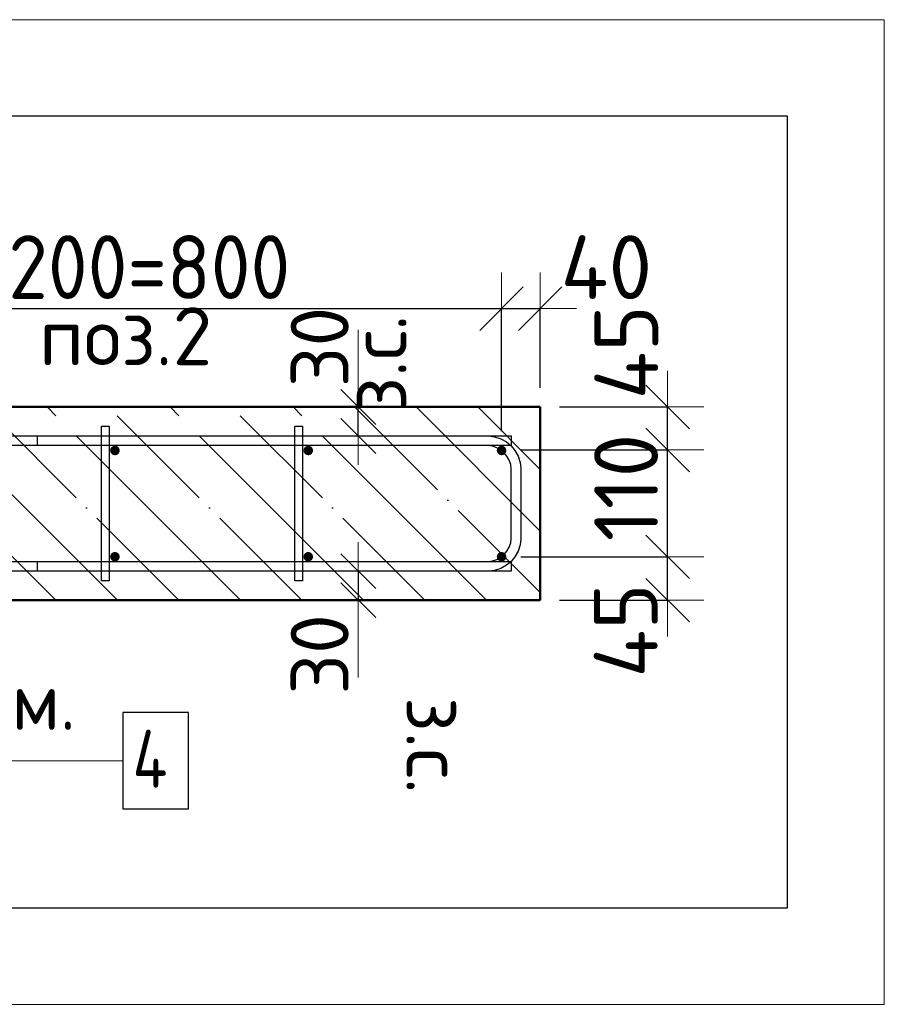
# Model space of a CAD drawing. Header units: millimetres. Extents: x -26477 to 45326, y 46540 to 77465.
# Tile 9 of 50: x -21705 to -20811, y 66610 to 67629. Entities that reach past the tile are written whole.
import ezdxf

# ---------------------------------------------------------------- set-up
doc = ezdxf.new("R2010")
doc.units = ezdxf.units.MM
doc.header["$PDMODE"] = 65
doc.linetypes.add('______11', pattern=[150, 120, -15, 0, -15])
doc.linetypes.add('______5', pattern=[330, 240, -30, 30, -30])
for name, color, linetype, lineweight in [('Standard', 7, 'Continuous', 25), ('Арм.стержн. Арматура края', 96, 'Continuous', 35), ('Арм.стержн. вертикальными 1', 22, 'Continuous', 35), ('Арм.стержн.горизонт. 1', 180, 'Continuous', 35), ('Размерная линия_ общее', 7, 'Continuous', 13), ('Размерная линия_ общее_1', 7, 'Continuous', 13)]:
    doc.layers.add(name, color=color, linetype=linetype, lineweight=lineweight)
doc.layers.add('Арм.стержн.Стяжки', color=7, linetype='Continuous', lineweight=35, true_color=0x501e0f)
doc.styles.add('ISOCPEUR', font='ISOCPEUR')
doc.dimstyles.new('DIMSTYLE_4', dxfattribs={"dimtxt": 66, "dimasz": 75, "dimexe": 0, "dimexo": 0, "dimgap": 33, "dimtad": 2, "dimdec": 0, "dimrnd": 5, "dimzin": 12, "dimdsep": 46, "dimtxsty": 'ISOCPEUR', "dimblk1": 'ALL_ML_STRICH', "dimblk2": 'ALL_ML_STRICH', "dimsah": 1, "dimcen": 0, "dimclrd": 7, "dimclre": 256, "dimclrt": 7, "dimadec": 0, "dimazin": 0, "dimtfac": 1, "dimtdec": 0, "dimtix": 1, "dimtmove": 2, "dimatfit": 3, "dimfxl": 0, "dimtvp": 1.2, "dimtzin": 0, "dimlwd": 0, "dimlwe": -3, "dimarcsym": 0})
doc.dimstyles.new('DIMSTYLE_5', dxfattribs={"dimtxt": 66, "dimasz": 75, "dimexe": 0, "dimexo": 0, "dimgap": 33, "dimtad": 2, "dimdec": 0, "dimrnd": 5, "dimzin": 12, "dimdsep": 46, "dimtxsty": 'ISOCPEUR', "dimblk1": 'ALL_ML_STRICH', "dimblk2": 'ALL_ML_STRICH', "dimsah": 1, "dimcen": 0, "dimclrd": 7, "dimclre": 256, "dimclrt": 7, "dimadec": 0, "dimazin": 0, "dimtfac": 1, "dimtdec": 0, "dimtix": 1, "dimtmove": 2, "dimatfit": 3, "dimfxl": 0, "dimtzin": 0, "dimlwd": 0, "dimlwe": -3, "dimarcsym": 0})
doc.dimstyles.new('DIMSTYLE_8', dxfattribs={"dimtxt": 60, "dimasz": 60, "dimexe": 0, "dimexo": 0.001, "dimgap": 30, "dimtad": 2, "dimdec": 0, "dimrnd": 5, "dimzin": 12, "dimdsep": 46, "dimtxsty": 'ISOCPEUR', "dimblk1": 'ALL_ML_STRICH', "dimblk2": 'ALL_ML_STRICH', "dimsah": 1, "dimcen": 0, "dimse1": 1, "dimse2": 1, "dimclrd": 7, "dimclre": 256, "dimclrt": 7, "dimadec": 0, "dimazin": 0, "dimtfac": 1, "dimtdec": 0, "dimtix": 1, "dimtmove": 2, "dimatfit": 3, "dimfxl": 0, "dimtvp": 1.2, "dimtzin": 0, "dimlwd": 0, "dimlwe": -3, "dimarcsym": 0})

# ---------------------------------------------------------------- blocks, each defined once
blk = doc.blocks.new('ALL_ML_STRICH')
at = {"color": 0, "linetype": 'ByBlock', "lineweight": -2}
for p, q in [((0, -0.5), (0, 0.5)), ((-0.3, -0.3), (0.3, 0.3)), ((-1, 0), (0.5, 0))]:
    blk.add_line(p, q, dxfattribs=at)
blk = doc.blocks.new('*D53')
at = {"layer": 'DEFPOINTS', "color": 7, "linetype": 'Continuous', "lineweight": 13, "transparency": 33554687}
for p in [(-21206.7, 67073.4), (-21166.7, 67028.4), (-21034.9, 67028.4)]:
    blk.add_point(p, dxfattribs=at)
at = {"layer": 'Размерная линия_ общее', "color": 253, "linetype": 'Continuous', "lineweight": -2, "true_color": 0xa0a0a0, "transparency": 33554687}
for p, q in [((-21186.7, 67073.4), (-21034.9, 67073.4)), ((-21146.7, 67028.4), (-21034.9, 67028.4))]:
    blk.add_line(p, q, dxfattribs=at)
at = {"layer": 'Размерная линия_ общее', "color": 7, "linetype": 'Continuous', "lineweight": -2, "transparency": 33554687}
blk.add_line((-21034.9, 67028.4), (-21034.9, 67073.4), dxfattribs=at)
at = {"layer": 'Размерная линия_ общее', "color": 7, "linetype": 'Continuous', "lineweight": 13, "transparency": 33554687, "xscale": 75, "yscale": 75, "zscale": 75}
for p, rotation in [((-21034.9, 67073.4), 90), ((-21034.9, 67028.4), 270)]:
    blk.add_blockref('ALL_ML_STRICH', p, dxfattribs=dict(at, rotation=rotation))
at = {"layer": 'Размерная линия_ общее', "color": 7, "linetype": 'Continuous', "lineweight": 13, "transparency": 33554687, "insert": (-21078.2, 66997.1), "char_height": 66, "width": 132, "attachment_point": 5, "rotation": 90, "style": 'ISOCPEUR'}
blk.add_mtext('\\A1;{45}', dxfattribs=at)
blk = doc.blocks.new('*D54')
at = {"layer": 'DEFPOINTS', "color": 7, "linetype": 'Continuous', "lineweight": 13, "transparency": 33554687}
for p in [(-21207.4, 67183.9), (-21206.7, 67073.4), (-21034.9, 67073.4)]:
    blk.add_point(p, dxfattribs=at)
at = {"layer": 'Размерная линия_ общее', "color": 253, "linetype": 'Continuous', "lineweight": -2, "true_color": 0xa0a0a0, "transparency": 33554687}
for p, q in [((-21187.4, 67183.9), (-21034.9, 67183.9)), ((-21186.7, 67073.4), (-21034.9, 67073.4))]:
    blk.add_line(p, q, dxfattribs=at)
at = {"layer": 'Размерная линия_ общее', "color": 7, "linetype": 'Continuous', "lineweight": -2, "transparency": 33554687}
blk.add_line((-21034.9, 67073.4), (-21034.9, 67183.9), dxfattribs=at)
at = {"layer": 'Размерная линия_ общее', "color": 7, "linetype": 'Continuous', "lineweight": 13, "transparency": 33554687, "xscale": 75, "yscale": 75, "zscale": 75}
for p, rotation in [((-21034.9, 67183.9), 90), ((-21034.9, 67073.4), 270)]:
    blk.add_blockref('ALL_ML_STRICH', p, dxfattribs=dict(at, rotation=rotation))
at = {"layer": 'Размерная линия_ общее', "color": 7, "linetype": 'Continuous', "lineweight": 13, "transparency": 33554687, "insert": (-21077.9, 67145.1), "char_height": 66, "width": 198, "attachment_point": 5, "rotation": 90, "style": 'ISOCPEUR'}
blk.add_mtext('\\A1;{110}', dxfattribs=at)
blk = doc.blocks.new('*D55')
at = {"layer": 'DEFPOINTS', "color": 7, "linetype": 'Continuous', "lineweight": 13, "transparency": 33554687}
for p in [(-21166.7, 67228.4), (-21207.4, 67183.9), (-21034.9, 67183.9)]:
    blk.add_point(p, dxfattribs=at)
at = {"layer": 'Размерная линия_ общее', "color": 253, "linetype": 'Continuous', "lineweight": -2, "true_color": 0xa0a0a0, "transparency": 33554687}
for p, q in [((-21146.7, 67228.4), (-21034.9, 67228.4)), ((-21187.4, 67183.9), (-21034.9, 67183.9))]:
    blk.add_line(p, q, dxfattribs=at)
at = {"layer": 'Размерная линия_ общее', "color": 7, "linetype": 'Continuous', "lineweight": -2, "transparency": 33554687}
blk.add_line((-21034.9, 67183.9), (-21034.9, 67228.4), dxfattribs=at)
at = {"layer": 'Размерная линия_ общее', "color": 7, "linetype": 'Continuous', "lineweight": 13, "transparency": 33554687, "xscale": 75, "yscale": 75, "zscale": 75}
for p, rotation in [((-21034.9, 67228.4), 90), ((-21034.9, 67183.9), 270)]:
    blk.add_blockref('ALL_ML_STRICH', p, dxfattribs=dict(at, rotation=rotation))
at = {"layer": 'Размерная линия_ общее', "color": 7, "linetype": 'Continuous', "lineweight": 13, "transparency": 33554687, "insert": (-21077.6, 67285), "char_height": 66, "width": 132, "attachment_point": 5, "rotation": 90, "style": 'ISOCPEUR'}
blk.add_mtext('\\A1;{45}', dxfattribs=at)
blk = doc.blocks.new('*D59')
at = {"layer": 'DEFPOINTS', "color": 7, "linetype": 'Continuous', "lineweight": 13, "transparency": 33554687}
for p in [(-22006.7, 67330.2), (-22006.7, 67183.4), (-21206.7, 67183.4)]:
    blk.add_point(p, dxfattribs=at)
at = {"layer": 'Размерная линия_ общее', "color": 253, "linetype": 'Continuous', "lineweight": -2, "true_color": 0xa0a0a0, "transparency": 33554687}
for p, q in [((-22006.7, 67203.4), (-22006.7, 67330.2)), ((-21206.7, 67203.4), (-21206.7, 67330.2))]:
    blk.add_line(p, q, dxfattribs=at)
at = {"layer": 'Размерная линия_ общее', "color": 7, "linetype": 'Continuous', "lineweight": -2, "transparency": 33554687}
blk.add_line((-22006.7, 67330.2), (-21206.7, 67330.2), dxfattribs=at)
at = {"layer": 'Размерная линия_ общее', "color": 7, "linetype": 'Continuous', "lineweight": 13, "transparency": 33554687, "xscale": 75, "yscale": 75, "zscale": 75, "rotation": 180}
blk.add_blockref('ALL_ML_STRICH', (-22006.7, 67330.2), dxfattribs=at)
at = {"layer": 'Размерная линия_ общее', "color": 7, "linetype": 'Continuous', "lineweight": 13, "transparency": 33554687, "xscale": 75, "yscale": 75, "zscale": 75}
blk.add_blockref('ALL_ML_STRICH', (-21206.7, 67330.2), dxfattribs=at)
at = {"layer": 'Размерная линия_ общее', "color": 7, "linetype": 'Continuous', "lineweight": 13, "transparency": 33554687, "insert": (-21795.7, 67406.2), "char_height": 66, "width": 3.3, "attachment_point": 1, "line_spacing_factor": 0.60241, "style": 'ISOCPEUR'}
blk.add_mtext('\\W0.91;4х200=800', dxfattribs=at)
blk = doc.blocks.new('*D60')
at = {"layer": 'DEFPOINTS', "color": 7, "linetype": 'Continuous', "lineweight": 13, "transparency": 33554687}
for p in [(-21206.7, 67330.2), (-21166.7, 67228.4), (-21206.7, 67183.4)]:
    blk.add_point(p, dxfattribs=at)
at = {"layer": 'Размерная линия_ общее', "color": 253, "linetype": 'Continuous', "lineweight": -2, "true_color": 0xa0a0a0, "transparency": 33554687}
for p, q in [((-21206.7, 67203.4), (-21206.7, 67330.2)), ((-21166.7, 67248.4), (-21166.7, 67330.2))]:
    blk.add_line(p, q, dxfattribs=at)
at = {"layer": 'Размерная линия_ общее', "color": 7, "linetype": 'Continuous', "lineweight": -2, "transparency": 33554687}
blk.add_line((-21206.7, 67330.2), (-21166.7, 67330.2), dxfattribs=at)
at = {"layer": 'Размерная линия_ общее', "color": 7, "linetype": 'Continuous', "lineweight": 13, "transparency": 33554687, "xscale": 75, "yscale": 75, "zscale": 75, "rotation": 180}
blk.add_blockref('ALL_ML_STRICH', (-21206.7, 67330.2), dxfattribs=at)
at = {"layer": 'Размерная линия_ общее', "color": 7, "linetype": 'Continuous', "lineweight": 13, "transparency": 33554687, "xscale": 75, "yscale": 75, "zscale": 75}
blk.add_blockref('ALL_ML_STRICH', (-21166.7, 67330.2), dxfattribs=at)
at = {"layer": 'Размерная линия_ общее', "color": 7, "linetype": 'Continuous', "lineweight": 13, "transparency": 33554687, "insert": (-21098.3, 67373.1), "char_height": 66, "width": 132, "attachment_point": 5, "style": 'ISOCPEUR'}
blk.add_mtext('\\A1;{40}', dxfattribs=at)
blk = doc.blocks.new('*D61')
at = {"layer": 'DEFPOINTS', "color": 7, "linetype": 'Continuous', "lineweight": 13, "transparency": 33554687}
for p in [(-21346.1, 67228.4), (-21354.9, 67198.4), (-21346.1, 67198.4)]:
    blk.add_point(p, dxfattribs=at)
at = {"layer": 'Размерная линия_ общее_1', "color": 7, "linetype": 'Continuous', "lineweight": -2, "transparency": 33554687}
blk.add_line((-21354.9, 67198.4), (-21354.9, 67228.4), dxfattribs=at)
at = {"layer": 'Размерная линия_ общее_1', "color": 7, "linetype": 'Continuous', "lineweight": 13, "transparency": 33554687, "xscale": 60, "yscale": 60, "zscale": 60}
for p, rotation in [((-21354.9, 67198.4), 270), ((-21354.9, 67228.4), 90)]:
    blk.add_blockref('ALL_ML_STRICH', p, dxfattribs=dict(at, rotation=rotation))
at = {"layer": 'Размерная линия_ общее_1', "color": 7, "linetype": 'Continuous', "lineweight": 13, "transparency": 33554687, "insert": (-21365.1, 67223.5), "char_height": 60, "width": 3, "attachment_point": 1, "rotation": 90, "line_spacing_factor": 0.60241, "style": 'ISOCPEUR'}
blk.add_mtext('з.с.', dxfattribs=at)
at = {"layer": 'Размерная линия_ общее_1', "color": 7, "linetype": 'Continuous', "lineweight": 13, "transparency": 33554687, "insert": (-21394.9, 67290.5), "char_height": 60, "width": 120, "attachment_point": 5, "rotation": 90, "style": 'ISOCPEUR'}
blk.add_mtext('\\A1;{30}', dxfattribs=at)
blk = doc.blocks.new('*D62')
at = {"layer": 'DEFPOINTS', "color": 7, "linetype": 'Continuous', "lineweight": 13, "transparency": 33554687}
for p in [(-21354.9, 67058.4), (-21346.1, 67058.4), (-21346.1, 67028.4)]:
    blk.add_point(p, dxfattribs=at)
at = {"layer": 'Размерная линия_ общее_1', "color": 7, "linetype": 'Continuous', "lineweight": -2, "transparency": 33554687}
blk.add_line((-21354.9, 67058.4), (-21354.9, 67028.4), dxfattribs=at)
at = {"layer": 'Размерная линия_ общее_1', "color": 7, "linetype": 'Continuous', "lineweight": 13, "transparency": 33554687, "xscale": 60, "yscale": 60, "zscale": 60}
for p, rotation in [((-21354.9, 67058.4), 90), ((-21354.9, 67028.4), 270)]:
    blk.add_blockref('ALL_ML_STRICH', p, dxfattribs=dict(at, rotation=rotation))
at = {"layer": 'Размерная линия_ общее_1', "color": 7, "linetype": 'Continuous', "lineweight": 13, "transparency": 33554687, "insert": (-21394.9, 66972.3), "char_height": 60, "width": 120, "attachment_point": 5, "rotation": 90, "style": 'ISOCPEUR'}
blk.add_mtext('\\A1;{30}', dxfattribs=at)
at = {"layer": 'Размерная линия_ общее_1', "color": 7, "linetype": 'Continuous', "lineweight": 13, "transparency": 33554687, "insert": (-21245.1, 66928.3), "char_height": 60, "width": 3, "attachment_point": 1, "rotation": 270, "line_spacing_factor": 0.60241, "style": 'ISOCPEUR'}
blk.add_mtext('з.с.', dxfattribs=at)

msp = doc.modelspace()

# ---------------------------------------------------------------- hatches: boundary and pattern name
at = {"layer": 'Арм.стержн. вертикальными 1', "linetype": 'Continuous', "lineweight": 50, "transparency": 33554687}
for points in [[(-21606.7, 67178.4), (-21604.8, 67178.8), (-21603.1, 67179.9), (-21602.1, 67181.5), (-21601.7, 67183.4), (-21602.1, 67185.3), (-21603.1, 67186.9), (-21604.8, 67188), (-21606.7, 67188.4), (-21608.6, 67188), (-21610.2, 67186.9), (-21611.3, 67185.3), (-21611.7, 67183.4), (-21611.3, 67181.5), (-21610.2, 67179.9), (-21608.6, 67178.8)], [(-21406.7, 67178.4), (-21404.8, 67178.8), (-21403.1, 67179.9), (-21402.1, 67181.5), (-21401.7, 67183.4), (-21402.1, 67185.3), (-21403.1, 67186.9), (-21404.8, 67188), (-21406.7, 67188.4), (-21408.6, 67188), (-21410.2, 67186.9), (-21411.3, 67185.3), (-21411.7, 67183.4), (-21411.3, 67181.5), (-21410.2, 67179.9), (-21408.6, 67178.8)], [(-21206.7, 67178.4), (-21204.8, 67178.8), (-21203.1, 67179.9), (-21202.1, 67181.5), (-21201.7, 67183.4), (-21202.1, 67185.3), (-21203.1, 67186.9), (-21204.8, 67188), (-21206.7, 67188.4), (-21208.6, 67188), (-21210.2, 67186.9), (-21211.3, 67185.3), (-21211.7, 67183.4), (-21211.3, 67181.5), (-21210.2, 67179.9), (-21208.6, 67178.8)], [(-21606.7, 67068.4), (-21604.8, 67068.8), (-21603.1, 67069.9), (-21602.1, 67071.5), (-21601.7, 67073.4), (-21602.1, 67075.3), (-21603.1, 67076.9), (-21604.8, 67078), (-21606.7, 67078.4), (-21608.6, 67078), (-21610.2, 67076.9), (-21611.3, 67075.3), (-21611.7, 67073.4), (-21611.3, 67071.5), (-21610.2, 67069.9), (-21608.6, 67068.8)], [(-21406.7, 67068.4), (-21404.8, 67068.8), (-21403.1, 67069.9), (-21402.1, 67071.5), (-21401.7, 67073.4), (-21402.1, 67075.3), (-21403.1, 67076.9), (-21404.8, 67078), (-21406.7, 67078.4), (-21408.6, 67078), (-21410.2, 67076.9), (-21411.3, 67075.3), (-21411.7, 67073.4), (-21411.3, 67071.5), (-21410.2, 67069.9), (-21408.6, 67068.8)], [(-21206.7, 67068.4), (-21204.8, 67068.8), (-21203.1, 67069.9), (-21202.1, 67071.5), (-21201.7, 67073.4), (-21202.1, 67075.3), (-21203.1, 67076.9), (-21204.8, 67078), (-21206.7, 67078.4), (-21208.6, 67078), (-21210.2, 67076.9), (-21211.3, 67075.3), (-21211.7, 67073.4), (-21211.3, 67071.5), (-21210.2, 67069.9), (-21208.6, 67068.8)]]:
    msp.add_hatch(color=4, dxfattribs=at).paths.add_polyline_path(points)

# ---------------------------------------------------------------- linework, layer by layer
at = {"color": 52, "linetype": 'Continuous', "lineweight": -3, "transparency": 33554687}
for p, q in [((-20910.8, 67529.3), (-23266.6, 67529.3)), ((-20910.8, 67529.3), (-23266.6, 67529.3)), ((-20910.8, 66710.1), (-20910.8, 67529.3)), ((-20910.8, 66710.1), (-20910.8, 67529.3)), ((-23266.6, 66710.1), (-20910.8, 66710.1)), ((-23266.6, 66710.1), (-20910.8, 66710.1))]:
    msp.add_line(p, q, dxfattribs=at)
at = {"layer": 'Standard', "color": 7, "linetype": 'Continuous', "lineweight": 13, "transparency": 33554687}
for p, q in [((-21354.9, 67228.4), (-21354.9, 67308.4)), ((-21354.9, 67028.4), (-21354.9, 66948.4))]:
    msp.add_line(p, q, dxfattribs=at)
at = {"layer": 'Standard', "color": 7, "linetype": 'Continuous', "lineweight": 50, "transparency": 33554687}
for p, q in [((-21166.7, 67228.4), (-22966.7, 67228.4)), ((-21166.7, 67028.4), (-21166.7, 67228.4)), ((-22966.7, 67028.4), (-21166.7, 67028.4))]:
    msp.add_line(p, q, dxfattribs=at)
at = {"layer": 'Standard', "color": 7, "linetype": '______11', "lineweight": -3, "transparency": 33554687}
for p, q in [((-21667.8, 67028.4), (-21867.8, 67228.4)), ((-21540.5, 67028.4), (-21740.5, 67228.4)), ((-21413.3, 67028.4), (-21613.3, 67228.4)), ((-21286, 67028.4), (-21486, 67228.4)), ((-21166.7, 67036.4), (-21358.7, 67228.4)), ((-21166.7, 67163.6), (-21231.4, 67228.4))]:
    msp.add_line(p, q, dxfattribs=at)
at = {"layer": 'Standard', "color": 7, "linetype": '______5', "lineweight": -3, "transparency": 33554687}
for p, q in [((-21604.2, 67028.4), (-21804.2, 67228.4)), ((-21476.9, 67028.4), (-21676.9, 67228.4)), ((-21349.6, 67028.4), (-21549.6, 67228.4)), ((-21222.3, 67028.4), (-21422.3, 67228.4)), ((-21166.7, 67100), (-21295.1, 67228.4)), ((-21166.7, 67227.3), (-21167.8, 67228.4))]:
    msp.add_line(p, q, dxfattribs=at)
at = {"layer": 'Standard', "color": 7, "linetype": 'Continuous', "lineweight": 13, "transparency": 33554687}
msp.add_lwpolyline([(-23366.6, 67629.3), (-23366.6, 66610.1), (-20810.8, 66610.1), (-20810.8, 67629.3), (-23366.6, 67629.3)], dxfattribs=at)
at = {"layer": 'Арм.стержн. Арматура края', "color": 4, "linetype": 'Continuous', "lineweight": 25, "transparency": 33554687}
msp.add_lwpolyline([(-21686.7, 67068.4), (-21220.7, 67068.4), (-21216.2, 67069), (-21211.6, 67070.5), (-21207.4, 67072.9), (-21204, 67075.7), (-21201.2, 67079.1), (-21198.8, 67083.3), (-21197.3, 67087.9), (-21196.7, 67092.4), (-21196.7, 67164.4), (-21197.3, 67168.9), (-21198.8, 67173.5), (-21201.2, 67177.6), (-21204, 67181.1), (-21207.4, 67183.9), (-21211.6, 67186.3), (-21216.2, 67187.8), (-21220.7, 67188.4), (-21686.7, 67188.4), (-21686.7, 67198.4), (-21220, 67198.4), (-21213.9, 67197.5), (-21207.6, 67195.4), (-21201.7, 67192.2), (-21196.9, 67188.2), (-21192.9, 67183.3), (-21189.6, 67177.5), (-21187.5, 67171.1), (-21186.7, 67165), (-21186.7, 67091.7), (-21187.5, 67085.6), (-21189.6, 67079.3), (-21192.9, 67073.4), (-21196.9, 67068.6), (-21201.7, 67064.6), (-21207.6, 67061.3), (-21213.9, 67059.2), (-21220, 67058.4), (-21686.7, 67058.4), (-21686.7, 67068.4)], dxfattribs=at)
msp.add_lwpolyline([(-21686.7, 67068.4), (-21220.7, 67068.4), (-21216.2, 67069), (-21211.6, 67070.5), (-21207.4, 67072.9), (-21204, 67075.7), (-21201.2, 67079.1), (-21198.8, 67083.3), (-21197.3, 67087.9), (-21196.7, 67092.4), (-21196.7, 67164.4), (-21197.3, 67168.9), (-21198.8, 67173.5), (-21201.2, 67177.6), (-21204, 67181.1), (-21207.4, 67183.9), (-21211.6, 67186.3), (-21216.2, 67187.8), (-21220.7, 67188.4), (-21686.7, 67188.4), (-21686.7, 67198.4), (-21220, 67198.4), (-21213.9, 67197.5), (-21207.6, 67195.4), (-21201.7, 67192.2), (-21196.9, 67188.2), (-21192.9, 67183.3), (-21189.6, 67177.5), (-21187.5, 67171.1), (-21186.7, 67165), (-21186.7, 67091.7), (-21187.5, 67085.6), (-21189.6, 67079.3), (-21192.9, 67073.4), (-21196.9, 67068.6), (-21201.7, 67064.6), (-21207.6, 67061.3), (-21213.9, 67059.2), (-21220, 67058.4), (-21686.7, 67058.4), (-21686.7, 67068.4)], dxfattribs=at)
msp.add_lwpolyline([(-21686.7, 67068.4), (-21220.7, 67068.4), (-21216.2, 67069), (-21211.6, 67070.5), (-21207.4, 67072.9), (-21204, 67075.7), (-21201.2, 67079.1), (-21198.8, 67083.3), (-21197.3, 67087.9), (-21196.7, 67092.4), (-21196.7, 67164.4), (-21197.3, 67168.9), (-21198.8, 67173.5), (-21201.2, 67177.6), (-21204, 67181.1), (-21207.4, 67183.9), (-21211.6, 67186.3), (-21216.2, 67187.8), (-21220.7, 67188.4), (-21686.7, 67188.4), (-21686.7, 67198.4), (-21220, 67198.4), (-21213.9, 67197.5), (-21207.6, 67195.4), (-21201.7, 67192.2), (-21196.9, 67188.2), (-21192.9, 67183.3), (-21189.6, 67177.5), (-21187.5, 67171.1), (-21186.7, 67165), (-21186.7, 67091.7), (-21187.5, 67085.6), (-21189.6, 67079.3), (-21192.9, 67073.4), (-21196.9, 67068.6), (-21201.7, 67064.6), (-21207.6, 67061.3), (-21213.9, 67059.2), (-21220, 67058.4), (-21686.7, 67058.4), (-21686.7, 67068.4)], dxfattribs=at)
msp.add_lwpolyline([(-21686.7, 67068.4), (-21220.7, 67068.4), (-21216.2, 67069), (-21211.6, 67070.5), (-21207.4, 67072.9), (-21204, 67075.7), (-21201.2, 67079.1), (-21198.8, 67083.3), (-21197.3, 67087.9), (-21196.7, 67092.4), (-21196.7, 67164.4), (-21197.3, 67168.9), (-21198.8, 67173.5), (-21201.2, 67177.6), (-21204, 67181.1), (-21207.4, 67183.9), (-21211.6, 67186.3), (-21216.2, 67187.8), (-21220.7, 67188.4), (-21686.7, 67188.4), (-21686.7, 67198.4), (-21220, 67198.4), (-21213.9, 67197.5), (-21207.6, 67195.4), (-21201.7, 67192.2), (-21196.9, 67188.2), (-21192.9, 67183.3), (-21189.6, 67177.5), (-21187.5, 67171.1), (-21186.7, 67165), (-21186.7, 67091.7), (-21187.5, 67085.6), (-21189.6, 67079.3), (-21192.9, 67073.4), (-21196.9, 67068.6), (-21201.7, 67064.6), (-21207.6, 67061.3), (-21213.9, 67059.2), (-21220, 67058.4), (-21686.7, 67058.4), (-21686.7, 67068.4)], dxfattribs=at)
msp.add_lwpolyline([(-21686.7, 67068.4), (-21220.7, 67068.4), (-21216.2, 67069), (-21211.6, 67070.5), (-21207.4, 67072.9), (-21204, 67075.7), (-21201.2, 67079.1), (-21198.8, 67083.3), (-21197.3, 67087.9), (-21196.7, 67092.4), (-21196.7, 67164.4), (-21197.3, 67168.9), (-21198.8, 67173.5), (-21201.2, 67177.6), (-21204, 67181.1), (-21207.4, 67183.9), (-21211.6, 67186.3), (-21216.2, 67187.8), (-21220.7, 67188.4), (-21686.7, 67188.4), (-21686.7, 67198.4), (-21220, 67198.4), (-21213.9, 67197.5), (-21207.6, 67195.4), (-21201.7, 67192.2), (-21196.9, 67188.2), (-21192.9, 67183.3), (-21189.6, 67177.5), (-21187.5, 67171.1), (-21186.7, 67165), (-21186.7, 67091.7), (-21187.5, 67085.6), (-21189.6, 67079.3), (-21192.9, 67073.4), (-21196.9, 67068.6), (-21201.7, 67064.6), (-21207.6, 67061.3), (-21213.9, 67059.2), (-21220, 67058.4), (-21686.7, 67058.4), (-21686.7, 67068.4)], dxfattribs=at)
at = {"layer": 'Арм.стержн.горизонт. 1', "color": 7, "linetype": 'Continuous', "lineweight": 13, "transparency": 33554687}
msp.add_line((-21886.5, 66862.3), (-21598.5, 66862.3), dxfattribs=at)
at = {"layer": 'Арм.стержн.горизонт. 1', "color": 4, "linetype": 'Continuous', "lineweight": 25, "transparency": 33554687}
for points in [[(-22936.7, 67198.4), (-21196.7, 67198.4), (-21196.7, 67188.4), (-22936.7, 67188.4), (-22936.7, 67198.4)], [(-22936.7, 67198.4), (-21196.7, 67198.4), (-21196.7, 67188.4), (-22936.7, 67188.4), (-22936.7, 67198.4)], [(-22936.7, 67198.4), (-21196.7, 67198.4), (-21196.7, 67188.4), (-22936.7, 67188.4), (-22936.7, 67198.4)], [(-22936.7, 67198.4), (-21196.7, 67198.4), (-21196.7, 67188.4), (-22936.7, 67188.4), (-22936.7, 67198.4)], [(-22936.7, 67198.4), (-21196.7, 67198.4), (-21196.7, 67188.4), (-22936.7, 67188.4), (-22936.7, 67198.4)], [(-22936.7, 67068.4), (-21196.7, 67068.4), (-21196.7, 67058.4), (-22936.7, 67058.4), (-22936.7, 67068.4)], [(-22936.7, 67068.4), (-21196.7, 67068.4), (-21196.7, 67058.4), (-22936.7, 67058.4), (-22936.7, 67068.4)], [(-22936.7, 67068.4), (-21196.7, 67068.4), (-21196.7, 67058.4), (-22936.7, 67058.4), (-22936.7, 67068.4)], [(-22936.7, 67068.4), (-21196.7, 67068.4), (-21196.7, 67058.4), (-22936.7, 67058.4), (-22936.7, 67068.4)], [(-22936.7, 67068.4), (-21196.7, 67068.4), (-21196.7, 67058.4), (-22936.7, 67058.4), (-22936.7, 67068.4)]]:
    msp.add_lwpolyline(points, dxfattribs=at)
at = {"layer": 'Арм.стержн.горизонт. 1', "color": 7, "linetype": 'Continuous', "lineweight": 25, "transparency": 33554687}
msp.add_lwpolyline([(-21598.5, 66812.3), (-21530.5, 66812.3), (-21530.5, 66912.3), (-21598.5, 66912.3), (-21598.5, 66812.3)], dxfattribs=at)
at = {"layer": 'Арм.стержн.Стяжки', "color": 40, "linetype": 'Continuous', "lineweight": 25, "transparency": 33554687}
for points in [[(-21620.7, 67048.4), (-21620.7, 67208.4), (-21612.7, 67208.4), (-21612.7, 67048.4), (-21620.7, 67048.4)], [(-21620.7, 67048.4), (-21620.7, 67208.4), (-21612.7, 67208.4), (-21612.7, 67048.4), (-21620.7, 67048.4)], [(-21420.7, 67048.4), (-21420.7, 67208.4), (-21412.7, 67208.4), (-21412.7, 67048.4), (-21420.7, 67048.4)], [(-21420.7, 67048.4), (-21420.7, 67208.4), (-21412.7, 67208.4), (-21412.7, 67048.4), (-21420.7, 67048.4)], [(-21420.7, 67048.4), (-21420.7, 67208.4), (-21412.7, 67208.4), (-21412.7, 67048.4), (-21420.7, 67048.4)]]:
    msp.add_lwpolyline(points, dxfattribs=at)

# ---------------------------------------------------------------- texts
at = {"layer": 'Standard', "color": 7, "linetype": 'Continuous', "lineweight": 18, "transparency": 33554687, "insert": (-21595.6, 67301.6), "char_height": 60, "width": 211.154, "attachment_point": 5, "style": 'ISOCPEUR'}
msp.add_mtext('\\A1;{\\fISOCPEUR|i0|b0;\\H60.000000;\\W1.000000;\\C7;поз.2}\\P', dxfattribs=at)
at = {"layer": 'Арм.стержн.горизонт. 1', "color": 7, "linetype": 'Continuous', "lineweight": 25, "transparency": 33554687, "char_height": 60, "attachment_point": 7, "style": 'ISOCPEUR'}
for s, insert, width in [('\\W0.94;ø10 L=п.м.', (-22000.5, 66894.3), 399.966), ('\\W0.80;4', (-21588.5, 66834.3), 71.967)]:
    msp.add_mtext(s, dxfattribs=dict(at, insert=insert, width=width))

# ---------------------------------------------------------------- dimensions: what is measured, and where the dimension line sits
at = {"layer": 'Размерная линия_ общее', "color": 7, "linetype": 'Continuous', "lineweight": 13, "transparency": 33554687}
dim = msp.add_linear_dim(base=(-21166.7, 67330.2), p1=(-21206.7, 67203.4), p2=(-21166.7, 67248.4), dimstyle='DIMSTYLE_4', override={"dimpost": '<>', "dimclrd": 7, "dimclre": 253, "dimclrt": 7, "dimlwd": 0, "dimlwe": 65533}, dxfattribs=at)
dim.commit()
dim.dimension.update_dxf_attribs({"geometry": '*D60', "text_midpoint": (-21098.3, 67373.1), "dimtype": 160})
dim = msp.add_linear_dim(base=(-21206.7, 67330.2), p1=(-22006.7, 67203.4), p2=(-21206.7, 67203.4), text='\\W0.91;4х200=800', dimstyle='DIMSTYLE_5', override={"dimpost": '<>', "dimclrd": 7, "dimclre": 253, "dimclrt": 7, "dimlwd": 0, "dimlwe": 65533}, dxfattribs=at)
dim.commit()
dim.dimension.update_dxf_attribs({"geometry": '*D59', "text_midpoint": (-21606.7, 67363.2), "dimtype": 160})
for base, p1, p2, picture, middle in [((-21034.8933, 67228.3917), (-21187.4233, 67183.9051), (-21146.6754, 67228.3917), '*D55', (-21077.6461, 67285.0165)), ((-21034.8933, 67183.9051), (-21186.6754, 67073.3914), (-21187.4233, 67183.9051), '*D54', (-21077.8933, 67145.1483)), ((-21034.9, 67073.4), (-21146.7, 67028.4), (-21186.7, 67073.4), '*D53', (-21078.2, 66997.1))]:
    dim = msp.add_linear_dim(base=base, p1=p1, p2=p2, angle=90, dimstyle='DIMSTYLE_4', override={"dimpost": '<>', "dimclrd": 7, "dimclre": 253, "dimclrt": 7, "dimlwd": 0, "dimlwe": 65533}, dxfattribs=at)
    dim.commit()
    dim.dimension.update_dxf_attribs({"geometry": picture, "text_midpoint": middle, "dimtype": 160})
at = {"layer": 'Размерная линия_ общее_1', "color": 7, "linetype": 'Continuous', "lineweight": 13, "transparency": 33554687}
for base, p1, p2, angle, picture, middle in [((-21354.9, 67228.4), (-21346.1, 67198.4), (-21346.1, 67228.4), 90, '*D61', (-21394.9, 67290.5)), ((-21354.9, 67028.4), (-21346.1, 67058.4), (-21346.1, 67028.4), 270, '*D62', (-21394.9, 66972.3))]:
    dim = msp.add_linear_dim(base=base, p1=p1, p2=p2, angle=angle, text='<>\\Xз.с.', dimstyle='DIMSTYLE_8', override={"dimpost": '<>', "dimclrd": 7, "dimclre": 253, "dimclrt": 7, "dimlwd": 0, "dimlwe": 65533}, dxfattribs=at)
    dim.commit()
    dim.dimension.update_dxf_attribs({"geometry": picture, "text_midpoint": middle, "dimtype": 160})

doc.saveas('drawing.dxf')
